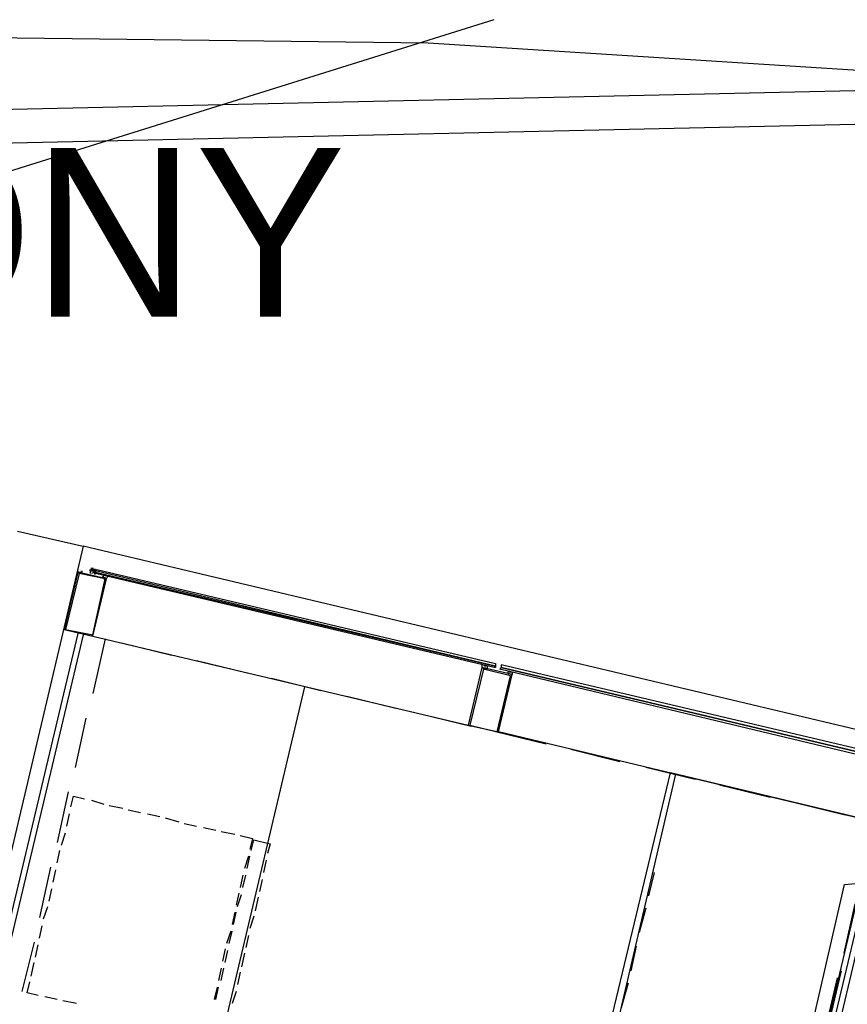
# Model space of a CAD drawing. Header units: feet. Extents: x -79 to 198, y -22 to 181.
# Tile 226 of 256: x 92 to 100, y 150 to 160. Entities that reach past the tile are written whole.
import ezdxf
from ezdxf.enums import TextEntityAlignment as Align

# ---------------------------------------------------------------- set-up
doc = ezdxf.new("R2010")
doc.units = ezdxf.units.FT
for name, color, linetype in [('A-AREA-UNIDAD', 30, 'CONTINUOUS'), ('A-LINEA', 7, 'CONTINUOUS'), ('A-TEXTO-PDF', 3, 'CONTINUOUS')]:
    doc.layers.add(name, color=color, linetype=linetype)

msp = doc.modelspace()

# ---------------------------------------------------------------- linework, layer by layer
at = {"layer": 'A-AREA-UNIDAD'}
msp.add_lwpolyline([(85.28, 129.1733), (88.512, 142.8089), (89.76, 142.7733), (97.68, 140.9422), (98.72, 145.2978), (98.688, 146.4889), (99.008, 147.7333), (99.008, 148.4978), (99.488, 148.5333), (100.192, 151.6089), (101.2, 151.6978), (102.848, 158.6489), (102.56, 158.7378), (102.528, 159.4133), (96.128, 159.8222), (90.24, 159.8933), (84.192, 159.5733), (77.44, 158.8622), (73.68, 158.1689)], dxfattribs=at)
at = {"layer": 'A-LINEA'}
for p, q in [((96.7676, 160.0506), (36.6895, 141.2395)), ((102.3739, 159.4025), (77.654, 158.8574)), ((102.3354, 159.0714), (77.7071, 158.5283)), ((100.96, 152.9644), (92.76, 154.9111)), ((92.7333, 154.6844), (92.7333, 154.6844)), ((92.7333, 154.6711), (92.7333, 154.6711)), ((92.8267, 154.6844), (92.8267, 154.6844)), ((92.8267, 154.6711), (92.8267, 154.6844)), ((92.8267, 154.6711), (92.8267, 154.6711)), ((92.8267, 154.6711), (92.8267, 154.6711)), ((92.84, 154.6711), (92.8267, 154.6711)), ((92.8267, 154.6711), (92.8267, 154.6711)), ((92.8267, 154.6711), (92.8267, 154.6711)), ((92.84, 154.6711), (92.8267, 154.6711)), ((92.8267, 154.6711), (92.8267, 154.6711)), ((92.8267, 154.6711), (92.8267, 154.6711)), ((92.8397, 154.685), (92.8961, 154.6716)), ((92.84, 154.6978), (92.84, 154.6978)), ((92.84, 154.6844), (92.84, 154.6978)), ((92.84, 154.6844), (92.84, 154.6978)), ((92.84, 154.6978), (92.84, 154.6844)), ((92.84, 154.6978), (92.84, 154.6978)), ((92.84, 154.6978), (92.84, 154.6978)), ((92.84, 154.6978), (92.84, 154.6978)), ((92.84, 154.6978), (92.84, 154.6978)), ((92.84, 154.6711), (92.84, 154.6844)), ((92.84, 154.6844), (92.84, 154.6844)), ((92.8533, 154.6844), (92.84, 154.6844)), ((92.84, 154.6844), (92.84, 154.6844)), ((92.84, 154.6844), (92.84, 154.6844)), ((92.84, 154.6844), (92.84, 154.6844)), ((92.84, 154.6844), (92.84, 154.6844)), ((92.84, 154.6844), (92.84, 154.6844)), ((92.84, 154.6844), (92.84, 154.6844)), ((92.84, 154.6844), (92.84, 154.6844)), ((92.84, 154.6844), (92.84, 154.6844)), ((92.84, 154.6844), (92.84, 154.6844)), ((92.84, 154.6844), (92.84, 154.6844)), ((92.84, 154.6844), (92.84, 154.6844)), ((92.84, 154.6844), (92.84, 154.6844)), ((92.84, 154.6844), (92.84, 154.6844)), ((92.84, 154.6844), (92.84, 154.6844)), ((92.84, 154.6844), (92.84, 154.6844)), ((92.84, 154.6844), (92.84, 154.6844)), ((92.84, 154.6844), (92.84, 154.6844)), ((92.8533, 154.6844), (92.84, 154.6844)), ((92.84, 154.6844), (92.84, 154.6844)), ((92.84, 154.6844), (92.84, 154.6844)), ((92.84, 154.6844), (92.84, 154.6844)), ((92.84, 154.6844), (92.84, 154.6844)), ((92.84, 154.6844), (92.84, 154.6844)), ((92.84, 154.6844), (92.84, 154.6844)), ((92.84, 154.6844), (92.84, 154.6844)), ((92.84, 154.6844), (92.84, 154.6844)), ((92.84, 154.6711), (92.8533, 154.6711)), ((92.84, 154.6711), (92.84, 154.6711)), ((92.84, 154.6711), (92.84, 154.6711)), ((92.84, 154.6711), (92.84, 154.6711)), ((92.84, 154.6711), (92.84, 154.6711)), ((92.8533, 154.6711), (92.84, 154.6711)), ((92.84, 154.6711), (92.84, 154.6711)), ((92.84, 154.6711), (92.84, 154.6711)), ((92.84, 154.6711), (92.84, 154.6711)), ((92.84, 154.6711), (92.84, 154.6711)), ((92.84, 154.6711), (92.84, 154.6711)), ((92.84, 154.6711), (92.84, 154.6711)), ((92.84, 154.6711), (92.84, 154.6711)), ((92.84, 154.6711), (92.84, 154.6711)), ((92.84, 154.6711), (92.84, 154.6711)), ((92.84, 154.6711), (92.84, 154.6711)), ((92.84, 154.6711), (92.8533, 154.6711)), ((92.84, 154.6711), (92.84, 154.6711)), ((92.84, 154.6711), (92.84, 154.6711)), ((92.84, 154.6711), (92.8533, 154.6711)), ((92.8533, 154.6844), (92.8533, 154.6978)), ((92.8533, 154.6978), (92.8533, 154.6844)), ((92.8533, 154.6844), (92.8533, 154.6844)), ((92.8533, 154.6844), (92.8533, 154.6844)), ((92.8533, 154.6844), (92.8533, 154.6844)), ((92.8533, 154.6844), (92.8533, 154.6844)), ((92.8533, 154.6844), (92.8533, 154.6844)), ((92.8533, 154.6844), (92.8533, 154.6844)), ((92.8533, 154.6844), (92.8533, 154.6844)), ((92.8533, 154.6844), (92.8533, 154.6844)), ((92.8533, 154.6844), (92.8533, 154.6844)), ((92.8533, 154.6844), (92.8533, 154.6844)), ((92.8533, 154.6844), (92.8533, 154.6844)), ((92.8533, 154.6844), (92.8533, 154.6844)), ((92.8533, 154.6844), (92.8533, 154.6844)), ((92.8533, 154.6844), (92.8533, 154.6844)), ((92.8533, 154.6844), (92.8533, 154.6844)), ((92.8533, 154.6711), (92.8533, 154.6844)), ((92.8533, 154.6844), (92.8533, 154.6844)), ((92.8533, 154.6844), (92.8533, 154.6844)), ((92.8533, 154.6844), (92.8533, 154.6844)), ((92.8533, 154.6844), (92.8667, 154.6844)), ((92.8533, 154.6844), (92.8533, 154.6844)), ((92.8533, 154.6711), (92.8533, 154.6711)), ((92.8533, 154.6711), (92.8533, 154.6711)), ((92.8533, 154.6711), (92.8533, 154.6711)), ((92.8533, 154.6711), (92.8533, 154.6711)), ((92.8533, 154.6711), (92.8533, 154.6711)), ((92.8533, 154.6711), (92.8533, 154.6711)), ((92.8533, 154.6711), (92.8533, 154.6711)), ((92.8533, 154.6711), (92.8533, 154.6711)), ((92.8533, 154.6711), (92.8533, 154.6711)), ((92.8533, 154.6711), (92.8533, 154.6711)), ((92.8533, 154.6711), (92.8533, 154.6711)), ((92.8533, 154.6711), (92.8533, 154.6711)), ((92.8533, 154.6711), (92.8533, 154.6711)), ((92.8533, 154.6711), (92.8533, 154.6711)), ((92.8533, 154.6711), (92.8533, 154.6711)), ((92.8667, 154.6711), (92.8533, 154.6711)), ((92.8533, 154.6711), (92.8533, 154.6711)), ((92.8533, 154.6711), (92.8533, 154.6711)), ((92.8533, 154.6711), (92.8533, 154.6711)), ((92.8533, 154.6711), (92.8533, 154.6711)), ((92.8533, 154.6711), (92.8533, 154.6711)), ((92.8533, 154.6711), (92.8533, 154.6711)), ((92.8667, 154.6844), (92.8667, 154.6844)), ((92.8667, 154.6711), (92.88, 154.6844)), ((92.8667, 154.6844), (92.8667, 154.6844)), ((92.8667, 154.6711), (92.8667, 154.6844)), ((92.88, 154.6844), (92.8667, 154.6844)), ((92.8667, 154.6844), (92.8667, 154.6844)), ((92.8667, 154.6844), (92.8667, 154.6844)), ((92.8667, 154.6844), (92.8667, 154.6844)), ((92.8667, 154.6844), (92.8667, 154.6844)), ((92.8667, 154.6844), (92.8667, 154.6844)), ((92.8667, 154.6844), (92.8667, 154.6844)), ((92.8667, 154.6844), (92.8667, 154.6844)), ((92.8667, 154.6844), (92.8667, 154.6844)), ((92.8667, 154.6844), (92.8667, 154.6844)), ((92.8667, 154.6844), (92.8667, 154.6844)), ((92.8667, 154.6844), (92.8667, 154.6844)), ((92.8667, 154.6844), (92.8667, 154.6844)), ((92.8667, 154.6844), (92.8667, 154.6844)), ((92.8667, 154.6844), (92.8667, 154.6844)), ((92.8667, 154.6844), (92.8667, 154.6844)), ((92.8667, 154.6844), (92.8667, 154.6711)), ((92.8667, 154.6844), (92.8667, 154.6711)), ((92.8667, 154.6844), (92.8667, 154.6844)), ((92.8667, 154.6844), (92.8667, 154.6844)), ((92.8667, 154.6844), (92.8667, 154.6844)), ((92.8667, 154.6844), (92.8667, 154.6844)), ((92.8667, 154.6844), (92.8667, 154.6844)), ((92.8667, 154.6844), (92.8667, 154.6844)), ((92.8667, 154.6844), (92.8667, 154.6844)), ((92.8667, 154.6844), (92.8667, 154.6844)), ((92.8667, 154.6711), (92.8667, 154.6711)), ((92.8667, 154.6711), (92.8667, 154.6711)), ((92.8667, 154.6711), (92.8667, 154.6711)), ((92.8667, 154.6711), (92.8667, 154.6711)), ((92.8667, 154.6578), (92.8667, 154.6711)), ((92.8667, 154.6711), (92.8667, 154.6711)), ((92.8667, 154.6711), (92.8667, 154.6711)), ((92.8667, 154.6711), (92.8667, 154.6711)), ((92.8667, 154.6711), (92.8667, 154.6711)), ((92.8667, 154.6711), (92.8667, 154.6711)), ((92.8667, 154.6711), (92.8667, 154.6711)), ((92.8667, 154.6711), (92.8667, 154.6711)), ((92.88, 154.6711), (92.8667, 154.6711)), ((92.8667, 154.6711), (92.8667, 154.6711)), ((92.8667, 154.6711), (92.8667, 154.6711)), ((92.8667, 154.6711), (92.8667, 154.6711)), ((92.8667, 154.6711), (92.8667, 154.6711)), ((92.8667, 154.6711), (92.8667, 154.6578)), ((92.8667, 154.6711), (92.8667, 154.6578)), ((92.8667, 154.6711), (92.8667, 154.6711)), ((92.8667, 154.6711), (92.8667, 154.6711)), ((92.8667, 154.6711), (92.8667, 154.6711)), ((92.8667, 154.6711), (92.8667, 154.6711)), ((92.8667, 154.6711), (92.8667, 154.6711)), ((92.8667, 154.6711), (92.8667, 154.6711)), ((92.8667, 154.6711), (92.8667, 154.6711)), ((92.8667, 154.6711), (92.8667, 154.6711)), ((92.88, 154.6844), (92.88, 154.6844)), ((92.88, 154.6844), (92.88, 154.6844)), ((92.88, 154.6844), (92.88, 154.6844)), ((92.88, 154.6844), (92.88, 154.6844)), ((92.88, 154.6844), (92.88, 154.6844)), ((92.88, 154.6844), (92.88, 154.6844)), ((92.88, 154.6844), (92.88, 154.6844)), ((92.88, 154.6844), (92.88, 154.6844)), ((92.88, 154.6844), (92.88, 154.6844)), ((92.88, 154.6844), (92.88, 154.6844)), ((92.88, 154.6844), (92.88, 154.6844)), ((92.88, 154.6844), (92.88, 154.6844)), ((92.88, 154.6844), (92.88, 154.6844)), ((92.88, 154.6844), (92.88, 154.6844)), ((92.88, 154.6844), (92.88, 154.6844)), ((92.88, 154.6844), (92.88, 154.6844)), ((92.88, 154.6844), (92.88, 154.6844)), ((92.88, 154.6711), (92.88, 154.6844)), ((92.88, 154.6711), (92.88, 154.6711)), ((92.88, 154.6711), (92.88, 154.6711)), ((92.88, 154.6711), (92.88, 154.6711)), ((92.88, 154.6711), (92.88, 154.6711)), ((92.88, 154.6711), (92.88, 154.6711)), ((92.88, 154.6711), (92.88, 154.6711)), ((92.88, 154.6711), (92.88, 154.6711)), ((92.88, 154.6711), (92.88, 154.6711)), ((92.88, 154.6711), (92.88, 154.6711)), ((92.88, 154.6711), (92.88, 154.6711)), ((92.88, 154.6711), (92.88, 154.6711)), ((92.88, 154.6711), (92.88, 154.6711)), ((92.88, 154.6711), (92.88, 154.6711)), ((92.88, 154.6711), (92.88, 154.6711)), ((92.88, 154.6711), (92.88, 154.6711)), ((92.88, 154.6711), (92.88, 154.6711)), ((92.88, 154.6711), (92.88, 154.6711)), ((92.88, 154.6711), (92.88, 154.6711)), ((92.88, 154.6711), (92.88, 154.6711)), ((92.88, 154.6711), (92.88, 154.6578)), ((92.88, 154.6711), (92.88, 154.6711)), ((92.88, 154.6711), (92.88, 154.6711)), ((92.88, 154.6711), (92.88, 154.6578)), ((92.88, 154.6711), (92.88, 154.6711)), ((92.88, 154.6711), (92.88, 154.6711)), ((92.88, 154.6711), (92.88, 154.6711)), ((92.88, 154.6711), (92.88, 154.6711)), ((92.88, 154.6711), (92.88, 154.6711)), ((92.88, 154.6711), (92.88, 154.6711)), ((92.8933, 154.6844), (92.8933, 154.6844)), ((92.8267, 154.6578), (92.8267, 154.6578)), ((92.8267, 154.6578), (92.8267, 154.6578)), ((92.8267, 154.6578), (92.8267, 154.6578)), ((92.8267, 154.6578), (92.8267, 154.6578)), ((92.8267, 154.6578), (92.8267, 154.6578)), ((92.8267, 154.6578), (92.8267, 154.6578)), ((92.8267, 154.6444), (92.8267, 154.6444)), ((92.8667, 154.6578), (92.8667, 154.6578)), ((92.88, 154.6578), (92.8667, 154.6578)), ((92.8667, 154.6578), (92.8667, 154.6578)), ((92.8667, 154.6578), (92.8667, 154.6578)), ((92.8667, 154.6578), (92.8667, 154.6578)), ((92.8667, 154.6578), (92.8667, 154.6578)), ((92.8667, 154.6578), (92.8667, 154.6578)), ((92.8667, 154.6578), (92.8667, 154.6578)), ((92.8667, 154.6578), (92.8667, 154.6578)), ((92.8667, 154.6578), (92.88, 154.6578)), ((92.8667, 154.6578), (92.8667, 154.6578)), ((92.8667, 154.6578), (92.8667, 154.6578)), ((92.8667, 154.6578), (92.8667, 154.6578)), ((92.88, 154.6578), (92.88, 154.6578)), ((92.88, 154.6578), (92.88, 154.6578)), ((92.88, 154.6578), (92.88, 154.6578)), ((92.88, 154.6578), (92.88, 154.6578)), ((92.88, 154.6578), (92.88, 154.6578)), ((92.88, 154.6578), (92.88, 154.6578)), ((92.88, 154.6578), (92.88, 154.6578)), ((92.88, 154.6578), (92.88, 154.6578)), ((92.88, 154.6578), (92.88, 154.6578)), ((92.88, 154.6578), (92.88, 154.6578)), ((92.88, 154.6444), (92.88, 154.6578)), ((92.88, 154.6578), (92.88, 154.6578)), ((92.88, 154.6444), (92.88, 154.6578)), ((92.88, 154.6578), (92.88, 154.6578)), ((92.88, 154.6578), (92.88, 154.6578)), ((92.88, 154.6578), (92.88, 154.6578)), ((92.88, 154.6578), (92.88, 154.6578)), ((92.88, 154.6444), (92.88, 154.6444)), ((92.88, 154.6444), (92.88, 154.6444)), ((92.88, 154.6444), (92.88, 154.6444)), ((92.88, 154.6444), (92.88, 154.6444)), ((92.88, 154.6444), (92.88, 154.6444)), ((92.88, 154.6444), (92.88, 154.6444)), ((92.88, 154.6444), (92.88, 154.6444)), ((92.88, 154.6444), (92.88, 154.6444)), ((92.9733, 154.6178), (92.9733, 154.6178)), ((92.9733, 154.6178), (92.9733, 154.6178)), ((92.8933, 154.0178), (92.5733, 154.0978)), ((92.7067, 154.0578), (91.8667, 150.5244)), ((92.76, 154.0444), (91.9067, 150.4578)), ((92.8533, 154.0311), (96.52, 153.1644)), ((92.9733, 154.0044), (92.8533, 153.4711)), ((93.6267, 153.8444), (93.1333, 153.9644)), ((94.36, 153.6711), (93.8667, 153.7911)), ((96.6533, 153.7511), (96.6533, 153.7244)), ((96.68, 153.7511), (96.68, 153.7511)), ((96.6933, 153.7378), (96.68, 153.7378)), ((96.7067, 153.7111), (96.7067, 153.7378)), ((95.08, 153.4978), (94.6, 153.6178)), ((96.9333, 153.6578), (96.9333, 153.6578)), ((96.9333, 153.6578), (96.9333, 153.6578)), ((94.92, 153.5378), (92.8933, 144.9511)), ((95.8133, 153.3244), (95.3333, 153.4444)), ((92.7867, 153.2311), (92.68, 152.7511)), ((96.5467, 153.1511), (96.0533, 153.2711)), ((97.28, 152.9778), (96.7867, 153.0978)), ((100.48, 152.2178), (96.8133, 153.0978)), ((98, 152.8044), (97.52, 152.9244)), ((98.7333, 152.6311), (98.2533, 152.7511)), ((97.9733, 150.2311), (98.5467, 152.6844)), ((100.4933, 152.2178), (98.4933, 152.6978)), ((99.4667, 152.4578), (98.9733, 152.5778)), ((92.6133, 152.5111), (92.5067, 152.0178)), ((92.84, 152.4311), (92.96, 152.3911)), ((93.0133, 152.3778), (93.1467, 152.3511)), ((100.2, 152.2844), (99.7067, 152.4044)), ((92.6, 152.1778), (92.6267, 152.2978)), ((93.2, 152.3378), (93.32, 152.3111)), ((93.3867, 152.2978), (93.5067, 152.2711)), ((93.56, 152.2578), (93.6933, 152.2178)), ((93.7467, 152.2044), (93.8667, 152.1778)), ((100.4933, 152.2178), (97.7733, 140.7111)), ((100.5467, 152.2044), (97.8133, 140.6578)), ((100.6, 152.1911), (97.8533, 140.5911)), ((92.5467, 151.9911), (92.5867, 152.1111)), ((93.9333, 152.1644), (94.0533, 152.1378)), ((94.1067, 152.1244), (94.24, 152.0978)), ((92.5067, 151.8178), (92.5333, 151.9378)), ((94.3733, 151.8844), (94.3333, 151.7644)), ((94.36, 151.7644), (94.3867, 151.8844)), ((94.5467, 151.8444), (94.52, 151.7244)), ((92.44, 151.7778), (92.3333, 151.2844)), ((92.4667, 151.6311), (92.4933, 151.7511)), ((94.32, 151.6978), (94.2933, 151.5778)), ((94.32, 151.5778), (94.3467, 151.6978)), ((98.3333, 151.7244), (98.28, 151.4978)), ((94.5067, 151.6578), (94.48, 151.5378)), ((92.4267, 151.4444), (92.4533, 151.5644)), ((94.28, 151.5244), (94.2533, 151.4044)), ((94.2667, 151.3911), (94.3067, 151.5111)), ((94.4667, 151.4844), (94.44, 151.3511)), ((100.2933, 151.4178), (100.1867, 150.9378)), ((92.3733, 151.2711), (92.4133, 151.3911)), ((94.24, 151.3378), (94.2133, 151.2178)), ((94.2267, 151.2178), (94.2533, 151.3378)), ((98.2533, 151.3778), (98.1867, 151.1378)), ((94.4267, 151.2978), (94.3867, 151.1778)), ((92.3333, 151.0844), (92.36, 151.2044)), ((94.2, 151.1511), (94.16, 151.0311)), ((94.1867, 151.0311), (94.2133, 151.1511)), ((92.28, 151.0444), (92.16, 150.5644)), ((94.3733, 151.1111), (94.3467, 150.9911)), ((92.2933, 150.8978), (92.32, 151.0178)), ((94.1467, 150.9778), (94.12, 150.8578)), ((94.1467, 150.8444), (94.1733, 150.9644)), ((94.3333, 150.9378), (94.3067, 150.8044)), ((98.16, 151.0044), (98.1067, 150.7644)), ((92.2533, 150.7111), (92.28, 150.8444)), ((94.1067, 150.7911), (94.08, 150.6711)), ((94.1067, 150.6711), (94.1333, 150.7911)), ((94.2933, 150.7511), (94.2667, 150.6311)), ((100.16, 150.7644), (97.7733, 140.7111)), ((92.2133, 150.5511), (92.24, 150.6578)), ((98.08, 150.6444), (98.0133, 150.4044)), ((92.32, 150.5244), (92.2133, 150.5511)), ((94.0667, 150.6044), (94.04, 150.4844)), ((94.0533, 150.4844), (94.08, 150.6044)), ((94.2533, 150.5644), (94.2133, 150.4444)), ((92.5067, 150.4844), (92.3867, 150.5111)), ((92.6933, 150.4444), (92.56, 150.4711))]:
    msp.add_line(p, q, dxfattribs=at)
for points in [[(92.12, 155.0578), (92.76, 154.9111), (91.76, 150.6844), (91.12, 150.8444)], [(92.72, 154.6578), (92.72, 154.6578), (92.7333, 154.6444), (92.7333, 154.6444), (92.72, 154.6444), (92.72, 154.6444), (92.7067, 154.6578), (92.72, 154.6578), (92.72, 154.6578), (92.72, 154.6578), (92.72, 154.6578), (92.7067, 154.6578), (92.7067, 154.6578), (92.7067, 154.6844), (92.7067, 154.6844)], [(92.72, 154.6844), (92.72, 154.6844), (92.72, 154.6844), (92.72, 154.6844)], [(92.7467, 154.6711), (92.7467, 154.6711), (92.7467, 154.6711), (92.7467, 154.6578), (92.7467, 154.6578), (92.7333, 154.6578), (92.7333, 154.6578)], [(92.84, 154.6978), (92.84, 154.6844), (92.8267, 154.6711), (92.8267, 154.6578), (92.8267, 154.6444)], [(92.84, 154.6844), (92.84, 154.6844), (92.8533, 154.6711), (92.8533, 154.6711)], [(92.8533, 154.6844), (92.8533, 154.6711), (92.8533, 154.6844)], [(92.8667, 154.6711), (92.8667, 154.6711), (92.88, 154.6711), (92.88, 154.6844), (92.88, 154.6844)], [(92.8933, 154.6844), (96.7867, 153.7644), (96.7867, 153.7511), (96.7867, 153.7378), (92.88, 154.6711), (92.8933, 154.6844)], [(92.88, 154.6444), (92.88, 154.6578), (92.88, 154.6711), (92.8933, 154.6844)], [(92.5733, 154.0978), (92.8533, 154.0311), (92.9867, 154.5911), (92.7067, 154.6578), (92.5733, 154.0978)], [(92.5867, 154.0978), (92.8533, 154.0444), (92.9733, 154.5911), (92.72, 154.6444), (92.5867, 154.0978)], [(92.72, 154.6444), (92.72, 154.6444), (92.72, 154.6578), (92.72, 154.6578), (92.72, 154.6578)], [(92.8797, 154.6344), (92.864, 154.6574), (92.8406, 154.6424)], [(92.88, 154.6444), (92.88, 154.6578), (92.8667, 154.6578)], [(92.88, 154.6578), (96.7867, 153.7378), (96.7867, 153.7244), (96.7733, 153.7244), (92.88, 154.6444), (92.88, 154.6578)], [(92.96, 154.6178), (92.96, 154.6178), (92.96, 154.6178), (92.9467, 154.6044), (92.9467, 154.6044), (92.9733, 154.6044), (92.9733, 154.6044), (92.9733, 154.5911), (92.96, 154.5911), (92.96, 154.5911), (92.9733, 154.5911), (92.9733, 154.5911), (92.9733, 154.5911), (92.9867, 154.5911), (92.9733, 154.5911), (92.9733, 154.5911)], [(92.9867, 154.6178), (92.9867, 154.6178), (92.9867, 154.6178)], [(92.9867, 154.5911), (92.9867, 154.5911), (92.9867, 154.5911), (92.9867, 154.5911), (93, 154.6178), (93, 154.6178), (93, 154.6178)], [(96.52, 153.1644), (96.8133, 153.0978), (96.9467, 153.6578), (96.6533, 153.7244), (96.52, 153.1644)], [(96.5333, 153.1644), (96.8, 153.0978), (96.9333, 153.6444), (96.6667, 153.7111), (96.5333, 153.1644)], [(96.68, 153.7378), (96.6667, 153.7511), (96.6667, 153.7511), (96.6667, 153.7511)], [(96.6667, 153.7111), (96.6667, 153.7111), (96.6667, 153.7111), (96.6667, 153.7244), (96.6667, 153.7244), (96.6667, 153.7244), (96.6667, 153.7244), (96.6667, 153.7244), (96.6667, 153.7244)], [(96.6667, 153.7244), (96.6667, 153.7111), (96.6667, 153.7111)], [(96.6933, 153.7111), (96.6933, 153.7111), (96.68, 153.7244), (96.68, 153.7244), (96.68, 153.7111), (96.68, 153.7111), (96.68, 153.7111), (96.68, 153.7111)], [(96.68, 153.7111), (96.68, 153.7244), (96.68, 153.7244)], [(96.6933, 153.7378), (96.6933, 153.7378), (96.6933, 153.7378), (96.6933, 153.7378)], [(100.7333, 152.8044), (96.84, 153.7244), (96.8267, 153.7111), (96.84, 153.7111), (100.7333, 152.7778), (100.7333, 152.7911), (100.7333, 152.8044)], [(100.7467, 152.8311), (96.84, 153.7511), (96.84, 153.7378), (96.84, 153.7244), (100.7333, 152.8044), (100.7467, 152.8044), (100.7467, 152.8311)], [(96.92, 153.6844), (96.92, 153.6844), (96.9067, 153.6844), (96.9067, 153.6844), (96.9067, 153.6711), (96.9067, 153.6711), (96.92, 153.6578), (96.92, 153.6578), (96.92, 153.6578), (96.92, 153.6578), (96.92, 153.6578), (96.92, 153.6578), (96.92, 153.6578)], [(96.92, 153.6844), (96.9333, 153.6844), (96.9333, 153.6844), (96.9467, 153.6844), (96.9467, 153.6844), (96.9467, 153.6844), (96.9467, 153.6578), (96.9467, 153.6578), (96.9333, 153.6578), (96.9333, 153.6578), (96.9333, 153.6578), (96.9333, 153.6578), (96.9333, 153.6578), (96.9333, 153.6578)], [(96.92, 153.6578), (96.92, 153.6578), (96.92, 153.6578)], [(99.92, 149.7778), (97.9067, 150.2578), (98.4933, 152.6978)], [(92.64, 152.3644), (92.6667, 152.4711), (92.7733, 152.4444)], [(94.2933, 152.0844), (94.4133, 152.0578), (94.3867, 151.9511)], [(94.4, 151.9378), (94.4267, 152.0444), (94.5867, 152.0044), (94.56, 151.9111)], [(100.12, 150.6978), (99.9867, 150.1244), (100.56, 149.9911)]]:
    msp.add_lwpolyline(points, dxfattribs=at)
msp.add_lwpolyline([(92.9733, 154.5911), (92.9733, 154.5911), (92.9733, 154.5911), (92.9733, 154.5911)], close=True, dxfattribs=at)

# ---------------------------------------------------------------- texts
at = {"layer": 'A-TEXTO-PDF'}
msp.add_text('BALCONY', height=1.646, dxfattribs=at).set_placement((90.0631, 157.1518), align=Align.CENTER)

doc.saveas('drawing.dxf')
